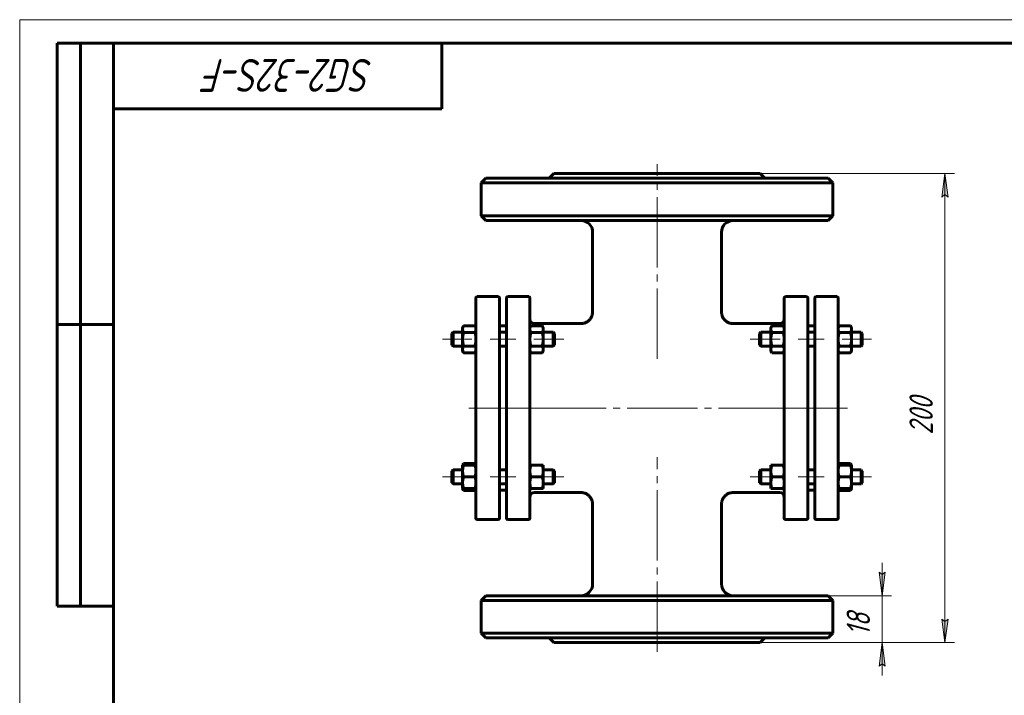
# Model space of a CAD drawing. Header units: millimetres. Extents: x 0 to 420, y 0 to 297.
# Tile 2 of 3: x 0 to 210, y 153 to 297. Entities that reach past the tile are written whole.
import ezdxf

# ---------------------------------------------------------------- set-up
doc = ezdxf.new("R2010")
doc.units = ezdxf.units.MM
for name, pattern in [('K5LT_AXLED', [19.5, 15, -1.5, 1.5, -1.5]), ('K5LT_BASIC', [0]), ('K5LT_THIN', [0])]:
    doc.linetypes.add(name, pattern=pattern)
doc.layers.add('Системный слой', color=7, linetype='Continuous')
doc.layers.add('Системный слой (1)', color=251, linetype='Continuous', true_color=0x6c6c6c)
doc.styles.add('KDIMTEXTSTYLE', font='GOST_AU.SHX', dxfattribs={"width": 0.96, "oblique": 15, "height": 5})
doc.styles.add('KTEXTSTYLE', font='GOST_AU.SHX', dxfattribs={"width": 0.96, "height": 5})
doc.dimstyles.new('KDIMSTYLE (0.50)', dxfattribs={"dimtxt": 5, "dimasz": 1, "dimexe": 2, "dimexo": 0, "dimgap": 1, "dimtad": 1, "dimlfac": 2, "dimtxsty": 'KDIMTEXTSTYLE', "dimsah": 1, "dimcen": 0, "dimdle": 1, "dimadec": 0, "dimazin": 0, "dimtfac": 0.667, "dimtmove": 0, "dimatfit": 3, "dimfxl": 1, "dimtvp": 1, "dimtolj": 1, "dimtzin": 0, "dimarcsym": 0})

# ---------------------------------------------------------------- blocks, each defined once
blk = doc.blocks.new('U0')
at = {"layer": 'Системный слой (1)', "linetype": 'K5LT_BASIC', "lineweight": 60}
for p, q in [((94.51, 197.03), (94.56, 196.91)), ((94.56, 196.91), (94.62, 196.78)), ((94.62, 196.78), (94.69, 196.64))]:
    blk.add_line(p, q, dxfattribs=at)
blk = doc.blocks.new('U1')
at = {"layer": 'Системный слой (1)', "linetype": 'K5LT_BASIC', "lineweight": 60}
for p, q in [((94.56, 202.16), (94.51, 202.03)), ((94.62, 202.28), (94.56, 202.16)), ((94.69, 202.42), (94.62, 202.28))]:
    blk.add_line(p, q, dxfattribs=at)
blk = doc.blocks.new('U2')
at = {"layer": 'Системный слой (1)', "linetype": 'K5LT_BASIC', "lineweight": 60}
for p, q in [((97.09, 196.64), (97.16, 196.78)), ((97.16, 196.78), (97.22, 196.91)), ((97.22, 196.91), (97.26, 197.03))]:
    blk.add_line(p, q, dxfattribs=at)
blk = doc.blocks.new('U3')
at = {"layer": 'Системный слой (1)', "linetype": 'K5LT_BASIC', "lineweight": 60}
for p, q in [((97.16, 202.28), (97.09, 202.42)), ((97.22, 202.16), (97.16, 202.28)), ((97.26, 202.03), (97.22, 202.16))]:
    blk.add_line(p, q, dxfattribs=at)
blk = doc.blocks.new('U4')
at = {"layer": 'Системный слой (1)', "linetype": 'K5LT_BASIC', "lineweight": 60}
for p, q in [((174.66, 202.16), (174.61, 202.03)), ((174.72, 202.28), (174.66, 202.16)), ((174.79, 202.42), (174.72, 202.28))]:
    blk.add_line(p, q, dxfattribs=at)
blk = doc.blocks.new('U5')
at = {"layer": 'Системный слой (1)', "linetype": 'K5LT_BASIC', "lineweight": 60}
for p, q in [((177.19, 196.64), (177.26, 196.78)), ((177.26, 196.78), (177.32, 196.91)), ((177.32, 196.91), (177.36, 197.03))]:
    blk.add_line(p, q, dxfattribs=at)
blk = doc.blocks.new('U6')
at = {"layer": 'Системный слой (1)', "linetype": 'K5LT_BASIC', "lineweight": 60}
for p, q in [((174.61, 197.03), (174.66, 196.91)), ((174.66, 196.91), (174.72, 196.78)), ((174.72, 196.78), (174.79, 196.64))]:
    blk.add_line(p, q, dxfattribs=at)
blk = doc.blocks.new('U7')
at = {"layer": 'Системный слой (1)', "linetype": 'K5LT_BASIC', "lineweight": 60}
for p, q in [((177.26, 202.28), (177.19, 202.42)), ((177.32, 202.16), (177.26, 202.28)), ((177.36, 202.03), (177.32, 202.16))]:
    blk.add_line(p, q, dxfattribs=at)
blk = doc.blocks.new('U8')
at = {"layer": 'Системный слой (1)', "linetype": 'K5LT_BASIC', "lineweight": 60}
for p, q in [((109.81, 196.2), (119.69, 196.2)), ((152.19, 196.2), (162.06, 196.2))]:
    blk.add_line(p, q, dxfattribs=at)
blk = doc.blocks.new('U9')
at = {"layer": 'Системный слой (1)', "linetype": 'K5LT_BASIC', "lineweight": 60}
for p, q in [((109.81, 232.2), (119.69, 232.2)), ((152.19, 232.2), (162.06, 232.2))]:
    blk.add_line(p, q, dxfattribs=at)
blk = doc.blocks.new('D0')
at = {"layer": 'Системный слой (1)'}
for points in [[(198, 259.2), (197.35, 264.2), (196.69, 259.2), (197.35, 259.7)], [(197.35, 164.2), (198, 169.2), (197.35, 168.7), (196.69, 169.2)]]:
    blk.add_hatch(color=256, dxfattribs=at).paths.add_polyline_path(points)
at = {"layer": 'Системный слой (1)', "linetype": 'K5LT_THIN', "lineweight": 18}
for p, q in [((135.94, 264.2), (199.35, 264.2)), ((196.69, 259.2), (197.35, 264.2)), ((197.35, 264.2), (198, 259.2)), ((197.35, 259.7), (196.69, 259.2)), ((198, 259.2), (197.35, 259.7)), ((197.35, 164.2), (196.69, 169.2)), ((196.69, 169.2), (197.35, 168.7)), ((197.35, 168.7), (198, 169.2)), ((198, 169.2), (197.35, 164.2)), ((135.94, 164.2), (199.35, 164.2))]:
    blk.add_line(p, q, dxfattribs=at)
blk.add_wipeout([(196.35, 208.53), (188.96, 208.53), (188.96, 219.42), (196.35, 219.42)]).dxf.layer = 'Системный слой (1)'
blk.add_line((197.35, 264.2), (197.35, 164.2), dxfattribs=at)
at = {"layer": 'Системный слой (1)', "insert": (189.76, 208.53), "char_height": 5, "attachment_point": 1, "rotation": 90, "style": 'KTEXTSTYLE'}
blk.add_mtext('\\H5.0;\\W1.000;\\Q15;\\Q15;\\W0.960;200', dxfattribs=at)
blk = doc.blocks.new('KDIMARROW_01')
at = {"layer": 'Системный слой'}
blk.add_hatch(color=0, dxfattribs=at).paths.add_polyline_path([(-5, -0.66), (0, 0), (-5, 0.66), (-4.5, 0)])
at = {"layer": 'Системный слой', "color": 0, "linetype": 'K5LT_THIN', "lineweight": 18}
for p, q in [((-4.5, 0), (-5, 0.66)), ((-5, 0.66), (0, 0)), ((0, 0), (-5, -0.66)), ((-5, -0.66), (-4.5, 0))]:
    blk.add_line(p, q, dxfattribs=at)
at = {"layer": 'Системный слой (1)', "color": 0, "linetype": 'K5LT_THIN', "lineweight": 18}
blk.add_line((311.1, 214.2), (310.6, 214.2), dxfattribs=at)
blk = doc.blocks.new('D1')
at = {"layer": 'Системный слой (1)'}
for points in [[(183.94, 174.2), (184.6, 179.2), (183.94, 178.7), (183.28, 179.2)], [(184.6, 159.2), (183.94, 164.2), (183.28, 159.2), (183.94, 159.7)]]:
    blk.add_hatch(color=256, dxfattribs=at).paths.add_polyline_path(points)
at = {"layer": 'Системный слой (1)', "linetype": 'K5LT_THIN', "lineweight": 18}
for p, q in [((183.94, 174.2), (183.94, 181.2)), ((183.94, 178.7), (183.28, 179.2)), ((183.28, 179.2), (183.94, 174.2)), ((183.94, 174.2), (184.6, 179.2)), ((184.6, 179.2), (183.94, 178.7)), ((160.12, 174.2), (185.94, 174.2)), ((135.94, 164.2), (185.94, 164.2)), ((183.94, 164.2), (183.28, 159.2)), ((184.6, 159.2), (183.94, 164.2)), ((183.94, 164.2), (183.94, 157.2)), ((183.28, 159.2), (183.94, 159.7)), ((183.94, 159.7), (184.6, 159.2))]:
    blk.add_line(p, q, dxfattribs=at)
blk.add_wipeout([(182.94, 165.65), (175.56, 165.65), (175.56, 172.48), (182.94, 172.48)]).dxf.layer = 'Системный слой (1)'
blk.add_line((183.94, 174.2), (183.94, 164.2), dxfattribs=at)
at = {"layer": 'Системный слой (1)', "insert": (176.36, 165.65), "char_height": 5, "attachment_point": 1, "rotation": 90, "style": 'KTEXTSTYLE'}
blk.add_mtext('\\H5.0;\\W1.000;\\Q15;\\Q15;\\W0.960;18', dxfattribs=at)
blk = doc.blocks.new('KDIMARROW_02')
at = {"layer": 'Системный слой'}
blk.add_hatch(color=0, dxfattribs=at).paths.add_polyline_path([(4.5, 0), (5, 0.66), (0, 0), (5, -0.66)])
at = {"layer": 'Системный слой', "color": 0, "linetype": 'K5LT_THIN', "lineweight": 18}
for p, q in [((5, 0.66), (0, 0)), ((0, 0), (5, -0.66)), ((0, 0), (7, 0)), ((4.5, 0), (5, 0.66)), ((5, -0.66), (4.5, 0))]:
    blk.add_line(p, q, dxfattribs=at)
at = {"layer": 'Системный слой (1)', "color": 0, "linetype": 'K5LT_THIN', "lineweight": 18}
blk.add_line((311.1, 214.2), (310.6, 214.2), dxfattribs=at)
blk = doc.blocks.new('U66')
at = {"linetype": 'K5LT_THIN', "lineweight": 18}
for p, q in [((0, 0), (0, 297)), ((0, 297), (420, 297))]:
    blk.add_line(p, q, dxfattribs=at)
at = {"linetype": 'K5LT_BASIC', "lineweight": 60}
for p, q in [((8, 172), (8, 292)), ((20, 292), (8, 292)), ((13, 172), (13, 292)), ((20, 5), (20, 292)), ((20, 292), (415, 292)), ((90, 292), (90, 278)), ((90, 278), (20, 278)), ((20, 232), (8, 232)), ((20, 172), (8, 172))]:
    blk.add_line(p, q, dxfattribs=at)
at = {"insert": (75.44, 281.64), "char_height": 7, "attachment_point": 1, "rotation": 180, "style": 'KTEXTSTYLE'}
blk.add_mtext('\\H5.0;\\W1.000;\\Q15;\\Q15;\\W0.960;\\H7.00;SG2-32S-F', dxfattribs=at)

msp = doc.modelspace()

# ---------------------------------------------------------------- linework, layer by layer
at = {"layer": 'Системный слой (1)', "linetype": 'K5LT_BASIC', "lineweight": 60}
for p, q in [((99.439, 263.2041), (98.439, 262.2041)), ((172.439, 263.2041), (99.439, 263.2041)), ((113.939, 264.2041), (112.939, 263.2041)), ((113.939, 264.2041), (157.939, 264.2041)), ((157.939, 264.2041), (158.939, 263.2041)), ((172.439, 263.2041), (173.439, 262.2041)), ((98.439, 262.2041), (173.439, 262.2041)), ((98.439, 255.2041), (98.439, 262.2041)), ((173.439, 255.2041), (173.439, 262.2041)), ((99.439, 254.2041), (98.439, 255.2041)), ((173.439, 255.2041), (98.439, 255.2041)), ((99.439, 254.2041), (172.439, 254.2041)), ((172.439, 254.2041), (173.439, 255.2041)), ((122.1894, 234.7036), (122.189, 251.7041)), ((149.6888, 234.7037), (149.689, 251.7041)), ((97.314, 190.7041), (97.314, 237.7041)), ((97.564, 237.9541), (102.064, 237.9541)), ((102.314, 237.7041), (102.314, 190.7041)), ((103.814, 190.7041), (103.814, 237.7041)), ((108.564, 237.9541), (104.064, 237.9541)), ((108.814, 237.7041), (108.814, 190.7041)), ((163.064, 237.7041), (163.064, 190.7041)), ((167.814, 237.9541), (163.314, 237.9541)), ((168.064, 190.7041), (168.064, 237.7041)), ((169.564, 237.7041), (169.564, 190.7041)), ((169.814, 237.9541), (174.314, 237.9541)), ((174.564, 190.7041), (174.564, 237.7041)), ((149.6886, 234.7036), (149.6886, 234.7036)), ((94.464, 231.3765), (94.6873, 231.7633)), ((94.464, 231.0416), (94.464, 231.3765)), ((94.464, 228.8765), (94.464, 231.0416)), ((94.6873, 231.7633), (97.0907, 231.7633)), ((97.314, 231.3765), (97.0907, 231.7633)), ((102.314, 231.7041), (103.814, 231.7041)), ((108.814, 231.3765), (109.0373, 231.7633)), ((109.0373, 231.7633), (111.4407, 231.7633)), ((111.664, 231.3765), (111.4407, 231.7633)), ((111.664, 231.3765), (111.664, 231.0416)), ((111.664, 231.0416), (111.664, 228.8765)), ((119.6894, 232.2037), (119.6894, 232.2037)), ((152.1885, 232.2037), (152.1885, 232.2037)), ((160.214, 231.3765), (160.4373, 231.7633)), ((160.214, 231.0416), (160.214, 231.3765)), ((160.214, 228.8765), (160.214, 231.0416)), ((160.4373, 231.7633), (162.8407, 231.7633)), ((163.064, 231.3765), (162.8407, 231.7633)), ((168.064, 231.7041), (169.564, 231.7041)), ((174.564, 231.3765), (174.7873, 231.7633)), ((174.7873, 231.7633), (177.1907, 231.7633)), ((177.414, 231.3765), (177.1907, 231.7633)), ((177.414, 231.3765), (177.414, 231.0416)), ((177.414, 231.0416), (177.414, 228.8765)), ((92.189, 230.1265), (92.439, 230.3765)), ((92.189, 227.6265), (92.189, 230.1265)), ((92.439, 230.3765), (92.439, 227.3765)), ((92.439, 230.3765), (94.464, 230.3765)), ((94.6873, 230.3199), (97.0907, 230.3199)), ((102.314, 230.3765), (103.814, 230.3765)), ((109.0373, 230.3199), (111.4407, 230.3199)), ((111.664, 230.3765), (113.814, 230.3765)), ((114.064, 230.1265), (113.814, 230.3765)), ((113.814, 227.3765), (113.814, 230.3765)), ((114.064, 230.1265), (114.064, 227.6265)), ((157.814, 230.1265), (158.064, 230.3765)), ((157.814, 230.1265), (157.814, 227.6265)), ((158.064, 227.3765), (158.064, 230.3765)), ((158.064, 230.3765), (160.214, 230.3765)), ((160.4373, 230.3199), (162.8407, 230.3199)), ((168.064, 230.3765), (169.564, 230.3765)), ((174.7873, 230.3199), (177.1907, 230.3199)), ((177.414, 230.3765), (179.439, 230.3765)), ((179.439, 230.3765), (179.439, 227.3765)), ((179.689, 230.1265), (179.439, 230.3765)), ((179.689, 227.6265), (179.689, 230.1265)), ((92.189, 227.6265), (92.439, 227.3765)), ((92.439, 227.3765), (94.464, 227.3765)), ((94.464, 226.7115), (94.464, 228.8765)), ((94.6873, 227.4332), (97.0907, 227.4332)), ((102.314, 227.3765), (103.814, 227.3765)), ((109.0373, 227.4332), (111.4407, 227.4332)), ((111.664, 228.8765), (111.664, 226.7115)), ((111.664, 227.3765), (113.814, 227.3765)), ((114.064, 227.6265), (113.814, 227.3765)), ((157.814, 227.6265), (158.064, 227.3765)), ((158.064, 227.3765), (160.214, 227.3765)), ((160.214, 226.7115), (160.214, 228.8765)), ((160.4373, 227.4332), (162.8407, 227.4332)), ((168.064, 227.3765), (169.564, 227.3765)), ((174.7873, 227.4332), (177.1907, 227.4332)), ((177.414, 228.8765), (177.414, 226.7115)), ((177.414, 227.3765), (179.439, 227.3765)), ((179.689, 227.6265), (179.439, 227.3765)), ((94.464, 226.3765), (94.464, 226.7115)), ((94.464, 226.3765), (94.6873, 225.9898)), ((94.6873, 225.9898), (97.0907, 225.9898)), ((97.314, 226.3765), (97.0907, 225.9898)), ((97.314, 226.3785), (97.314, 226.3765)), ((108.814, 226.3765), (109.0373, 225.9898)), ((109.0373, 225.9898), (111.4407, 225.9898)), ((111.664, 226.3765), (111.4407, 225.9898)), ((111.664, 226.7115), (111.664, 226.3765)), ((160.214, 226.3765), (160.214, 226.7115)), ((160.214, 226.3765), (160.4373, 225.9898)), ((160.4373, 225.9898), (162.8407, 225.9898)), ((163.064, 226.3765), (162.8407, 225.9898)), ((174.564, 226.3765), (174.7873, 225.9898)), ((174.7873, 225.9898), (177.1907, 225.9898)), ((177.414, 226.3765), (177.1907, 225.9898)), ((177.414, 226.7115), (177.414, 226.3765)), ((94.464, 202.0316), (94.6873, 202.4184)), ((94.464, 200.7816), (94.464, 202.0316)), ((94.464, 202.0316), (94.6873, 202.0316)), ((94.6873, 202.4184), (97.0907, 202.4184)), ((94.6873, 202.0316), (97.0907, 202.0316)), ((97.314, 202.0316), (97.0907, 202.4184)), ((97.0907, 202.0316), (97.314, 202.0316)), ((97.314, 202.0316), (97.314, 202.0296)), ((108.814, 202.0316), (109.0373, 202.0316)), ((109.0373, 202.0316), (111.4407, 202.0316)), ((111.4407, 202.0316), (111.664, 202.0316)), ((111.664, 202.0316), (111.664, 200.7816)), ((160.214, 200.7816), (160.214, 202.0316)), ((160.214, 202.0316), (160.4373, 202.0316)), ((160.4373, 202.0316), (162.8407, 202.0316)), ((162.8407, 202.0316), (163.064, 202.0316)), ((174.564, 202.0316), (174.7873, 202.4184)), ((174.564, 202.0316), (174.7873, 202.0316)), ((174.7873, 202.4184), (177.1907, 202.4184)), ((174.7873, 202.0316), (177.1907, 202.0316)), ((177.414, 202.0316), (177.1907, 202.4184)), ((177.1907, 202.0316), (177.414, 202.0316)), ((177.414, 202.0316), (177.414, 200.7816)), ((92.189, 200.7816), (92.439, 201.0316)), ((92.189, 198.2816), (92.189, 200.7816)), ((92.439, 201.0316), (92.439, 198.0316)), ((92.439, 201.0316), (94.464, 201.0316)), ((94.464, 198.2816), (94.464, 200.7816)), ((94.6873, 199.5316), (97.0907, 199.5316)), ((102.314, 201.0316), (103.814, 201.0316)), ((109.0373, 199.5316), (111.4407, 199.5316)), ((111.664, 201.0316), (113.814, 201.0316)), ((111.664, 200.7816), (111.664, 198.2816)), ((114.064, 200.7816), (113.814, 201.0316)), ((113.814, 198.0316), (113.814, 201.0316)), ((114.064, 200.7816), (114.064, 198.2816)), ((157.814, 200.7816), (158.064, 201.0316)), ((157.814, 200.7816), (157.814, 198.2816)), ((158.064, 201.0316), (160.214, 201.0316)), ((158.064, 198.0316), (158.064, 201.0316)), ((160.214, 198.2816), (160.214, 200.7816)), ((160.4373, 199.5316), (162.8407, 199.5316)), ((168.064, 201.0316), (169.564, 201.0316)), ((174.7873, 199.5316), (177.1907, 199.5316)), ((177.414, 201.0316), (179.439, 201.0316)), ((177.414, 200.7816), (177.414, 198.2816)), ((179.439, 201.0316), (179.439, 198.0316)), ((179.689, 200.7816), (179.439, 201.0316)), ((179.689, 198.2816), (179.689, 200.7816)), ((92.189, 198.2816), (92.439, 198.0316)), ((92.439, 198.0316), (94.464, 198.0316)), ((94.464, 197.0316), (94.464, 198.2816)), ((102.314, 198.0316), (103.814, 198.0316)), ((111.664, 198.2816), (111.664, 197.0316)), ((111.664, 198.0316), (113.814, 198.0316)), ((114.064, 198.2816), (113.814, 198.0316)), ((157.814, 198.2816), (158.064, 198.0316)), ((158.064, 198.0316), (160.214, 198.0316)), ((160.214, 197.0316), (160.214, 198.2816)), ((168.064, 198.0316), (169.564, 198.0316)), ((177.414, 198.2816), (177.414, 197.0316)), ((177.414, 198.0316), (179.439, 198.0316)), ((179.689, 198.2816), (179.439, 198.0316)), ((94.464, 197.0316), (94.6873, 196.6449)), ((94.6873, 197.0316), (94.464, 197.0316)), ((94.6873, 197.0316), (97.0907, 197.0316)), ((94.6873, 196.6449), (97.0907, 196.6449)), ((97.314, 197.0316), (97.0907, 196.6449)), ((97.314, 197.0316), (97.0907, 197.0316)), ((102.314, 196.7041), (103.814, 196.7041)), ((109.0373, 197.0316), (108.814, 197.0316)), ((109.0373, 197.0316), (111.4407, 197.0316)), ((111.664, 197.0316), (111.4407, 197.0316)), ((119.6894, 196.2044), (119.6894, 196.2045)), ((152.1885, 196.2044), (152.1885, 196.2045)), ((160.4373, 197.0316), (160.214, 197.0316)), ((160.4373, 197.0316), (162.8407, 197.0316)), ((163.064, 197.0316), (162.8407, 197.0316)), ((168.064, 196.7041), (169.564, 196.7041)), ((174.564, 197.0316), (174.7873, 196.6449)), ((174.7873, 197.0316), (174.564, 197.0316)), ((174.7873, 197.0316), (177.1907, 197.0316)), ((174.7873, 196.6449), (177.1907, 196.6449)), ((177.414, 197.0316), (177.1907, 196.6449)), ((177.414, 197.0316), (177.1907, 197.0316)), ((122.189, 176.7041), (122.1894, 193.7045)), ((149.6886, 193.7045), (149.6886, 193.7045)), ((149.689, 176.7041), (149.6888, 193.7045)), ((97.564, 190.4541), (102.064, 190.4541)), ((108.564, 190.4541), (104.064, 190.4541)), ((167.814, 190.4541), (163.314, 190.4541)), ((169.814, 190.4541), (174.314, 190.4541)), ((99.439, 174.2041), (98.439, 173.2041)), ((98.439, 166.2041), (98.439, 173.2041)), ((98.439, 173.2041), (173.439, 173.2041)), ((172.439, 174.2041), (99.439, 174.2041)), ((172.439, 174.2041), (173.439, 173.2041)), ((173.439, 166.2041), (173.439, 173.2041)), ((99.439, 165.2041), (98.439, 166.2041)), ((173.439, 166.2041), (98.439, 166.2041)), ((172.439, 165.2041), (173.439, 166.2041)), ((99.439, 165.2041), (172.439, 165.2041)), ((113.939, 164.2041), (112.939, 165.2041)), ((113.939, 164.2041), (157.939, 164.2041)), ((157.939, 164.2041), (158.939, 165.2041))]:
    msp.add_line(p, q, dxfattribs=at)
at = {"layer": 'Системный слой (1)', "linetype": 'K5LT_AXLED', "lineweight": 18}
for p, q in [((96.464, 228.8765), (90.189, 228.8765)), ((105.814, 228.8765), (100.314, 228.8765)), ((116.064, 228.8765), (109.664, 228.8765)), ((110.814, 214.2041), (95.314, 214.2041)), ((96.464, 199.5316), (90.189, 199.5316)), ((105.814, 199.5316), (100.314, 199.5316)), ((116.064, 199.5316), (109.664, 199.5316))]:
    msp.add_line(p, q, dxfattribs=at)
at = {"layer": 'Системный слой (1)', "linetype": 'K5LT_BASIC', "lineweight": 60}
for centre, radius, start, end in [((119.689, 251.7041), 2.5, 0, 90), ((152.189, 251.7041), 2.5, 90, 180), ((97.564, 237.7041), 0.25, 90, 180), ((102.064, 237.7041), 0.25, 0, 90), ((104.064, 237.7041), 0.25, 90, 180), ((108.564, 237.7041), 0.25, 0, 90), ((163.314, 237.7041), 0.25, 90, 180), ((167.814, 237.7041), 0.25, 0, 90), ((169.814, 237.7041), 0.25, 90, 180), ((174.314, 237.7041), 0.25, 0, 90), ((109.814, 233.2041), 1, 180, 270), ((162.064, 233.2041), 1, 270, 0), ((109.814, 195.2041), 1, 90, 180), ((162.064, 195.2041), 1, 0, 90), ((97.564, 190.7041), 0.25, 180, 270), ((102.064, 190.7041), 0.25, 270, 0), ((104.064, 190.7041), 0.25, 180, 270), ((108.564, 190.7041), 0.25, 270, 0), ((163.314, 190.7041), 0.25, 180, 270), ((167.814, 190.7041), 0.25, 270, 0), ((169.814, 190.7041), 0.25, 180, 270), ((174.314, 190.7041), 0.25, 270, 0), ((119.689, 176.7041), 2.5, 270, 0), ((152.189, 176.7041), 2.5, 180, 270)]:
    msp.add_arc(centre, radius, start, end, dxfattribs=at)
for points, knots in [([(122.1894, 234.7036), (122.1894, 234.703), (122.1894, 234.7023), (122.1894, 234.7008), (122.1894, 234.6998), (122.1893, 234.6972), (122.1893, 234.6955), (122.1893, 234.6906), (122.1893, 234.6874), (122.1892, 234.6779), (122.1892, 234.6716), (122.1889, 234.653), (122.1886, 234.6407), (122.1875, 234.6045), (122.1864, 234.5806), (122.1822, 234.5101), (122.1781, 234.4636), (122.1622, 234.3269), (122.1467, 234.2371), (122.1021, 234.042), (122.0708, 233.937), (121.9952, 233.733), (121.9509, 233.6339), (121.8501, 233.443), (121.7937, 233.3511), (121.6686, 233.1739), (121.5997, 233.0886), (121.4519, 232.9282), (121.3729, 232.8531), (121.2078, 232.7155), (121.1217, 232.653), (120.9423, 232.5393), (120.849, 232.4881), (120.6512, 232.3954), (120.5465, 232.3545), (120.3325, 232.2867), (120.2232, 232.2599), (120.0038, 232.2216), (119.8939, 232.2097), (119.7522, 232.2043), (119.7208, 232.2037), (119.6894, 232.2037)], [0, 0, 0, 0, 0.0093951, 0.0093951, 0.02348775, 0.02348775, 0.04932427, 0.04932427, 0.09864853, 0.09864853, 0.19494829, 0.19494829, 0.38285026, 0.38285026, 0.74925912, 0.74925912, 1.46328677, 1.46328677, 2.85376216, 2.85376216, 4.52304687, 4.52304687, 6.17885366, 6.17885366, 7.82240052, 7.82240052, 9.49407649, 9.49407649, 11.15592357, 11.15592357, 12.77853907, 12.77853907, 14.40192238, 14.40192238, 16.11611917, 16.11611917, 17.83228119, 17.83228119, 19.51942655, 19.51942655, 19.99941286, 19.99941286, 19.99941286, 19.99941286]), ([(149.6886, 234.7036), (149.6886, 234.703), (149.6886, 234.7023), (149.6886, 234.7008), (149.6886, 234.6998), (149.6886, 234.6972), (149.6886, 234.6955), (149.6886, 234.6906), (149.6886, 234.6874), (149.6887, 234.6779), (149.6888, 234.6716), (149.6891, 234.653), (149.6893, 234.6407), (149.6904, 234.6045), (149.6915, 234.5806), (149.6957, 234.5101), (149.6998, 234.4636), (149.7157, 234.3269), (149.7312, 234.2371), (149.7758, 234.042), (149.8071, 233.937), (149.8827, 233.733), (149.927, 233.6339), (150.0278, 233.443), (150.0842, 233.3511), (150.2093, 233.1739), (150.2782, 233.0886), (150.4261, 232.9282), (150.505, 232.8531), (150.6702, 232.7155), (150.7562, 232.653), (150.9356, 232.5393), (151.029, 232.4881), (151.2267, 232.3954), (151.3314, 232.3545), (151.5454, 232.2867), (151.6547, 232.2599), (151.8741, 232.2216), (151.984, 232.2097), (152.1257, 232.2043), (152.1571, 232.2037), (152.1885, 232.2037)], [0, 0, 0, 0, 0.0093951, 0.0093951, 0.02348775, 0.02348775, 0.04932427, 0.04932427, 0.09864853, 0.09864853, 0.19494829, 0.19494829, 0.38285026, 0.38285026, 0.74925912, 0.74925912, 1.46328677, 1.46328677, 2.85376216, 2.85376216, 4.52304688, 4.52304688, 6.17885366, 6.17885366, 7.82240052, 7.82240052, 9.4940765, 9.4940765, 11.15592358, 11.15592358, 12.77853908, 12.77853908, 14.4019224, 14.4019224, 16.11611919, 16.11611919, 17.83228121, 17.83228121, 19.51942657, 19.51942657, 19.99941286, 19.99941286, 19.99941286, 19.99941286]), ([(122.1894, 193.7045), (122.1893, 193.7051), (122.1893, 193.7058), (122.1893, 193.7074), (122.1893, 193.7083), (122.1893, 193.7109), (122.1893, 193.7126), (122.1893, 193.7175), (122.1893, 193.7207), (122.1892, 193.7302), (122.1892, 193.7365), (122.1889, 193.7551), (122.1886, 193.7674), (122.1875, 193.8036), (122.1864, 193.8275), (122.1822, 193.8981), (122.1781, 193.9446), (122.1622, 194.0813), (122.1467, 194.171), (122.1021, 194.3662), (122.0709, 194.4711), (121.9952, 194.6751), (121.9509, 194.7743), (121.8501, 194.9652), (121.7937, 195.0571), (121.6687, 195.2343), (121.5998, 195.3196), (121.452, 195.4799), (121.3731, 195.555), (121.2079, 195.6925), (121.1219, 195.7551), (120.9426, 195.8688), (120.8493, 195.9199), (120.6516, 196.0126), (120.5469, 196.0535), (120.3328, 196.1213), (120.2235, 196.1481), (120.004, 196.1865), (119.894, 196.1984), (119.7523, 196.2038), (119.7208, 196.2045), (119.6894, 196.2044)], [0, 0, 0, 0, 0.00939515, 0.00939515, 0.02348788, 0.02348788, 0.04932454, 0.04932454, 0.09864908, 0.09864908, 0.19494936, 0.19494936, 0.38285237, 0.38285237, 0.74926325, 0.74926325, 1.46329483, 1.46329483, 2.85377788, 2.85377788, 4.52321474, 4.52321474, 6.17903462, 6.17903462, 7.82253229, 7.82253229, 9.49396663, 9.49396663, 11.15534305, 11.15534305, 12.77727397, 12.77727397, 14.40014016, 14.40014016, 16.11434764, 16.11434764, 17.83108569, 17.83108569, 19.51927147, 19.51927147, 19.99941285, 19.99941285, 19.99941285, 19.99941285]), ([(149.6886, 193.7045), (149.6886, 193.7051), (149.6886, 193.7058), (149.6886, 193.7074), (149.6886, 193.7083), (149.6886, 193.7109), (149.6886, 193.7126), (149.6886, 193.7175), (149.6886, 193.7207), (149.6887, 193.7302), (149.6888, 193.7365), (149.6891, 193.7551), (149.6893, 193.7674), (149.6904, 193.8036), (149.6915, 193.8275), (149.6957, 193.8981), (149.6998, 193.9446), (149.7157, 194.0813), (149.7312, 194.171), (149.7758, 194.3662), (149.8071, 194.4711), (149.8827, 194.6751), (149.927, 194.7743), (150.0278, 194.9652), (150.0842, 195.0571), (150.2092, 195.2343), (150.2781, 195.3196), (150.426, 195.4799), (150.5049, 195.555), (150.67, 195.6925), (150.756, 195.7551), (150.9353, 195.8688), (151.0286, 195.9199), (151.2264, 196.0126), (151.331, 196.0535), (151.5451, 196.1213), (151.6545, 196.1481), (151.8739, 196.1865), (151.9839, 196.1984), (152.1257, 196.2038), (152.1571, 196.2045), (152.1885, 196.2044)], [0, 0, 0, 0, 0.00939515, 0.00939515, 0.02348788, 0.02348788, 0.04932454, 0.04932454, 0.09864908, 0.09864908, 0.19494936, 0.19494936, 0.38285237, 0.38285237, 0.74926325, 0.74926325, 1.46329484, 1.46329484, 2.85377788, 2.85377788, 4.52321475, 4.52321475, 6.17903463, 6.17903463, 7.8225323, 7.8225323, 9.49396664, 9.49396664, 11.15534306, 11.15534306, 12.77727398, 12.77727398, 14.40014018, 14.40014018, 16.11434766, 16.11434766, 17.83108571, 17.83108571, 19.51927149, 19.51927149, 19.99941285, 19.99941285, 19.99941285, 19.99941285])]:
    msp.add_open_spline(points, degree=3, knots=knots, dxfattribs=at)
for points in [[(94.6873, 231.7633), (94.464, 231.3765), (94.464, 231.0416)], [(94.464, 231.0416), (94.464, 230.7067), (94.6873, 230.3199)], [(97.314, 231.0416), (97.314, 231.3765), (97.0907, 231.7633)], [(97.0907, 230.3199), (97.314, 230.7067), (97.314, 231.0416)], [(109.0373, 231.7633), (108.814, 231.3765), (108.814, 231.0416)], [(108.814, 231.0416), (108.814, 230.7067), (109.0373, 230.3199)], [(111.664, 231.0416), (111.664, 231.3765), (111.4407, 231.7633)], [(111.4407, 230.3199), (111.664, 230.7067), (111.664, 231.0416)], [(160.4373, 231.7633), (160.214, 231.3765), (160.214, 231.0416)], [(160.214, 231.0416), (160.214, 230.7067), (160.4373, 230.3199)], [(163.064, 231.0416), (163.064, 231.3765), (162.8407, 231.7633)], [(162.8407, 230.3199), (163.064, 230.7067), (163.064, 231.0416)], [(174.7873, 231.7633), (174.564, 231.3765), (174.564, 231.0416)], [(174.564, 231.0416), (174.564, 230.7067), (174.7873, 230.3199)], [(177.414, 231.0416), (177.414, 231.3765), (177.1907, 231.7633)], [(177.1907, 230.3199), (177.414, 230.7067), (177.414, 231.0416)], [(94.6873, 230.3199), (94.464, 229.5464), (94.464, 228.8765)], [(97.314, 228.8765), (97.314, 229.5464), (97.0907, 230.3199)], [(109.0373, 230.3199), (108.814, 229.5464), (108.814, 228.8765)], [(111.664, 228.8765), (111.664, 229.5464), (111.4407, 230.3199)], [(160.4373, 230.3199), (160.214, 229.5464), (160.214, 228.8765)], [(163.064, 228.8765), (163.064, 229.5464), (162.8407, 230.3199)], [(174.7873, 230.3199), (174.564, 229.5464), (174.564, 228.8765)], [(177.414, 228.8765), (177.414, 229.5464), (177.1907, 230.3199)], [(94.464, 228.8765), (94.464, 228.2067), (94.6873, 227.4332)], [(94.6873, 227.4332), (94.464, 227.0464), (94.464, 226.7115)], [(97.0907, 227.4332), (97.314, 228.2067), (97.314, 228.8765)], [(97.314, 226.7115), (97.314, 227.0464), (97.0907, 227.4332)], [(108.814, 228.8765), (108.814, 228.2067), (109.0373, 227.4332)], [(109.0373, 227.4332), (108.814, 227.0464), (108.814, 226.7115)], [(111.4407, 227.4332), (111.664, 228.2067), (111.664, 228.8765)], [(111.664, 226.7115), (111.664, 227.0464), (111.4407, 227.4332)], [(160.214, 228.8765), (160.214, 228.2067), (160.4373, 227.4332)], [(160.4373, 227.4332), (160.214, 227.0464), (160.214, 226.7115)], [(162.8407, 227.4332), (163.064, 228.2067), (163.064, 228.8765)], [(163.064, 226.7115), (163.064, 227.0464), (162.8407, 227.4332)], [(174.564, 228.8765), (174.564, 228.2067), (174.7873, 227.4332)], [(174.7873, 227.4332), (174.564, 227.0464), (174.564, 226.7115)], [(177.1907, 227.4332), (177.414, 228.2067), (177.414, 228.8765)], [(177.414, 226.7115), (177.414, 227.0464), (177.1907, 227.4332)], [(94.464, 226.7115), (94.464, 226.3765), (94.6873, 225.9898)], [(97.0907, 225.9898), (97.314, 226.3765), (97.314, 226.7115)], [(108.814, 226.7115), (108.814, 226.3765), (109.0373, 225.9898)], [(111.4407, 225.9898), (111.664, 226.3765), (111.664, 226.7115)], [(160.214, 226.7115), (160.214, 226.3765), (160.4373, 225.9898)], [(162.8407, 225.9898), (163.064, 226.3765), (163.064, 226.7115)], [(174.564, 226.7115), (174.564, 226.3765), (174.7873, 225.9898)], [(177.1907, 225.9898), (177.414, 226.3765), (177.414, 226.7115)], [(94.6873, 202.0316), (94.464, 201.3617), (94.464, 200.7816)], [(97.314, 200.7816), (97.314, 201.3617), (97.0907, 202.0316)], [(109.0373, 202.0316), (108.814, 201.3617), (108.814, 200.7816)], [(111.664, 200.7816), (111.664, 201.3617), (111.4407, 202.0316)], [(160.4373, 202.0316), (160.214, 201.3617), (160.214, 200.7816)], [(163.064, 200.7816), (163.064, 201.3617), (162.8407, 202.0316)], [(174.7873, 202.0316), (174.564, 201.3617), (174.564, 200.7816)], [(177.414, 200.7816), (177.414, 201.3617), (177.1907, 202.0316)], [(94.464, 200.7816), (94.464, 200.2015), (94.6873, 199.5316)], [(94.6873, 199.5316), (94.464, 198.8617), (94.464, 198.2816)], [(97.0907, 199.5316), (97.314, 200.2015), (97.314, 200.7816)], [(97.314, 198.2816), (97.314, 198.8617), (97.0907, 199.5316)], [(108.814, 200.7816), (108.814, 200.2015), (109.0373, 199.5316)], [(109.0373, 199.5316), (108.814, 198.8617), (108.814, 198.2816)], [(111.4407, 199.5316), (111.664, 200.2015), (111.664, 200.7816)], [(111.664, 198.2816), (111.664, 198.8617), (111.4407, 199.5316)], [(160.214, 200.7816), (160.214, 200.2015), (160.4373, 199.5316)], [(160.4373, 199.5316), (160.214, 198.8617), (160.214, 198.2816)], [(162.8407, 199.5316), (163.064, 200.2015), (163.064, 200.7816)], [(163.064, 198.2816), (163.064, 198.8617), (162.8407, 199.5316)], [(174.564, 200.7816), (174.564, 200.2015), (174.7873, 199.5316)], [(174.7873, 199.5316), (174.564, 198.8617), (174.564, 198.2816)], [(177.1907, 199.5316), (177.414, 200.2015), (177.414, 200.7816)], [(177.414, 198.2816), (177.414, 198.8617), (177.1907, 199.5316)], [(94.464, 198.2816), (94.464, 197.7015), (94.6873, 197.0316)], [(97.0907, 197.0316), (97.314, 197.7015), (97.314, 198.2816)], [(108.814, 198.2816), (108.814, 197.7015), (109.0373, 197.0316)], [(111.4407, 197.0316), (111.664, 197.7015), (111.664, 198.2816)], [(160.214, 198.2816), (160.214, 197.7015), (160.4373, 197.0316)], [(162.8407, 197.0316), (163.064, 197.7015), (163.064, 198.2816)], [(174.564, 198.2816), (174.564, 197.7015), (174.7873, 197.0316)], [(177.1907, 197.0316), (177.414, 197.7015), (177.414, 198.2816)]]:
    msp.add_rational_spline(points, [1, 1.0379548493, 1], degree=2, dxfattribs=at)

# ---------------------------------------------------------------- block references
at = {"layer": 'Системный слой (1)'}
for name in ['U9', 'U1', 'U3', 'U4', 'U7', 'U0', 'U2', 'U8', 'U6', 'U5']:
    msp.add_blockref(name, (0, 0), dxfattribs=at)

# ---------------------------------------------------------------- next in the draw order: dimensions: what is measured, and where the dimension line sits
dim = msp.add_linear_dim(base=(197.3459, 264.2041), p1=(135.939, 164.2041), p2=(135.939, 264.2041), angle=90, dimstyle='KDIMSTYLE (0.50)', override={"dimexo": 0, "dimpost": '\\H5.0;\\W0.960;\\Q15;<>', "dimblk1": 'KDIMARROW_01', "dimblk2": 'KDIMARROW_01', "dimse1": 0, "dimse2": 0, "dimtol": 1, "dimtp": 0, "dimtm": 0, "dimtdec": 5, "dimtolj": 1}, dxfattribs=at)
dim.commit()
dim.dimension.update_dxf_attribs({"geometry": 'D0', "text_midpoint": (197.3459, 214.2041), "dimtype": 160})

# ---------------------------------------------------------------- next in the draw order: linework, layer by layer
at = {"layer": 'Системный слой (1)', "linetype": 'K5LT_AXLED', "lineweight": 18}
for p, q in [((135.939, 224.7016), (135.939, 266.2041)), ((162.214, 228.8765), (155.814, 228.8765)), ((171.564, 228.8765), (166.064, 228.8765)), ((181.689, 228.8765), (175.414, 228.8765)), ((164.064, 214.2041), (107.814, 214.2041)), ((176.564, 214.2041), (161.064, 214.2041)), ((162.214, 199.5316), (155.814, 199.5316)), ((171.564, 199.5316), (166.064, 199.5316)), ((181.689, 199.5316), (175.414, 199.5316))]:
    msp.add_line(p, q, dxfattribs=at)

# ---------------------------------------------------------------- next in the draw order: dimensions: what is measured, and where the dimension line sits
at = {"layer": 'Системный слой (1)'}
dim = msp.add_linear_dim(base=(183.9425, 174.2041), p1=(135.939, 164.2041), p2=(160.1202, 174.2041), angle=90, text='\\H5.0;\\W0.960;\\Q15;\\H5.0;\\W0.960;\\Q15;\\Q15;18', dimstyle='KDIMSTYLE (0.50)', override={"dimexo": 0, "dimblk1": 'KDIMARROW_02', "dimblk2": 'KDIMARROW_02', "dimse1": 0, "dimse2": 0, "dimtolj": 1}, dxfattribs=at)
dim.commit()
dim.dimension.update_dxf_attribs({"geometry": 'D1', "text_midpoint": (183.9425, 169.2041), "dimtype": 160})

# ---------------------------------------------------------------- next in the draw order: linework, layer by layer
at = {"layer": 'Системный слой (1)', "linetype": 'K5LT_AXLED', "lineweight": 18}
msp.add_line((135.939, 162.2041), (135.939, 203.7066), dxfattribs=at)

# ---------------------------------------------------------------- next in the draw order: block references
msp.add_blockref('U66', (0, 0))

doc.saveas('drawing.dxf')
